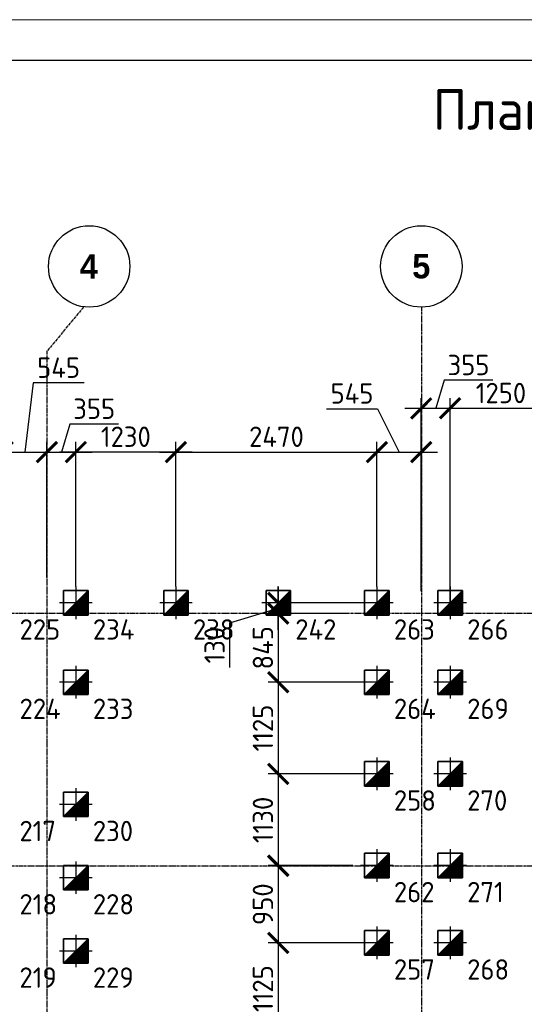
# Model space of a CAD drawing. Header units: millimetres. Extents: x -93479 to 1057970, y -66333 to 172656.
# Tile 231 of 256: x 374944 to 381143, y 49015 to 61105. Entities that reach past the tile are written whole.
import ezdxf

# ---------------------------------------------------------------- set-up
doc = ezdxf.new("R2010")
doc.units = ezdxf.units.MM
for name, pattern in [('______5', [1100, 800, -100, 100, -100]), ('DASHDOT', [25.4, 12.7, -6.35, 0, -6.35]), ('осевая', [50.8, 31.75, -6.35, 6.35, -6.35])]:
    doc.linetypes.add(name, pattern=pattern)
for name, color, linetype, lineweight in [('КО_оси', 1, 'DASHDOT', 25), ('КО_осн_тон', 183, 'Continuous', 25), ('КО_фундаменты', 2, 'Continuous', 50), ('Оси', 40, '______5', 18), ('РАЗМЕРЫ', 7, 'Continuous', 9), ('ТОНКИЕ', 7, 'Continuous', 9), ('Узлы', 7, 'Continuous', 0)]:
    doc.layers.add(name, color=color, linetype=linetype, lineweight=lineweight)
doc.layers.add('ТОЛСТЫЕ_ОСНОВНЫЕ', color=6, linetype='Continuous')
doc.styles.add('GOST-2.304_Type-B', font='GOST_Common.ttf')
doc.styles.add('MtXpl_Century Gothic', font='GOTHICB.TTF', dxfattribs={"height": 0.2})
doc.styles.add('ГОСТ', font='GOST_Common.ttf')
doc.dimstyles.new('СПДС', dxfattribs={"dimscale": 100, "dimtxt": 2.5, "dimasz": 2.5, "dimexe": 1.25, "dimexo": 0, "dimtad": 1, "dimdec": 0, "dimtxsty": 'GOST-2.304_Type-B', "dimblk": 'ARCHTICK', "dimcen": 2.5, "dimdle": 2, "dimadec": 0, "dimazin": 2, "dimtfac": 0.75, "dimtdec": 0, "dimtmove": 1, "dimatfit": 3, "dimfxl": 1, "dimtolj": 1, "dimarcsym": 1})

# ---------------------------------------------------------------- blocks, each defined once
blk = doc.blocks.new('*U1948')
at = {"layer": 'ТОЛСТЫЕ_ОСНОВНЫЕ', "color": 7}
blk.add_lwpolyline([(20, 5), (836, 5), (836, 589), (20, 589)], close=True, dxfattribs=at)
at = {"layer": 'ТОНКИЕ', "color": 7}
blk.add_lwpolyline([(0, 0), (841, 0), (841, 594), (0, 594)], close=True, dxfattribs=at)
blk = doc.blocks.new('оси')
at = {"color": 7, "linetype": 'ByBlock', "lineweight": -2}
for centre in [(13983, 651.4), (18063, 651.4)]:
    blk.add_circle(centre, 500, dxfattribs=at)
at = {"layer": 'Оси', "color": 7, "linetype": 'осевая', "lineweight": 25, "transparency": 33554687}
for p, q in [((13913, 151.4), (13463.5, -390)), ((18063.5, 151.4), (18063.5, -36280.2)), ((13463.5, -390), (13463.5, -35834.5)), ((-11815.1, -3606.9), (53620.6, -3606.9)), ((-11815.1, -6706.9), (53620.6, -6706.9))]:
    blk.add_line(p, q, dxfattribs=at)
at = {"layer": 'Оси', "color": 7, "lineweight": 25, "transparency": 33554687, "style": 'MtXpl_Century Gothic'}
for s, p in [('4', (13867.7, 501.4)), ('5', (17950.8, 505.2))]:
    blk.add_text(s, height=300, dxfattribs=at).set_placement(p)
blk = doc.blocks.new('сваи тип2')
at = {"layer": 'КО_оси', "color": 7, "ltscale": 100}
for p, q in [((-22918, 28209), (-22918, 27809)), ((-22718, 28009), (-23118, 28009))]:
    blk.add_line(p, q, dxfattribs=at)
at = {"layer": 'КО_фундаменты', "color": 7, "lineweight": 35, "ltscale": 100}
for p, q in [((-22768, 28159), (-23068, 28159)), ((-23068, 28159), (-23068, 27859)), ((-22768, 27859), (-22768, 28159)), ((-23068, 27859), (-22768, 27859))]:
    blk.add_line(p, q, dxfattribs=at)
at = {"layer": 'РАЗМЕРЫ', "color": 7}
blk.add_line((-23068, 27859), (-22768, 28159), dxfattribs=at)
at = {"layer": 'РАЗМЕРЫ', "color": 7, "linetype": 'Continuous', "transparency": 33554648}
for points in [[(-22768, 28009), (-22918, 28009), (-22768, 28159)], [(-22918, 27859), (-23068, 27859), (-22918, 28009)], [(-22918, 27859), (-22918, 28009), (-22768, 27859)], [(-22768, 27859), (-22918, 28009), (-22768, 28009)]]:
    blk.add_solid(points, dxfattribs=at)
blk = doc.blocks.new('_ArchTick')
at = {"color": 0, "linetype": 'ByBlock', "const_width": 0.15}
blk.add_lwpolyline([(-0.5, -0.5), (0.5, 0.5)], dxfattribs=at)
blk = doc.blocks.new('*D346')
at = {"layer": 'DEFPOINTS', "color": 0, "ltscale": 100, "transparency": 16777216}
for p in [(380231, 56333), (379876, 54087), (380231, 53945)]:
    blk.add_point(p, dxfattribs=at)
at = {"layer": 'РАЗМЕРЫ', "color": 0, "lineweight": -2, "transparency": 16777216}
for p, q in [((380157, 56677), (380054, 56333)), ((380757, 56677), (380157, 56677)), ((379876, 54087), (379876, 56458)), ((380231, 53945), (380231, 56458)), ((379676, 56333), (380431, 56333))]:
    blk.add_line(p, q, dxfattribs=at)
at = {"layer": 'РАЗМЕРЫ', "color": 0, "lineweight": -2, "ltscale": 100, "transparency": 16777216, "xscale": 250, "yscale": 250, "zscale": 250, "rotation": 180}
blk.add_blockref('_ArchTick', (379876, 56333), dxfattribs=at)
at = {"layer": 'РАЗМЕРЫ', "color": 0, "lineweight": -2, "ltscale": 100, "transparency": 16777216, "xscale": 250, "yscale": 250, "zscale": 250}
blk.add_blockref('_ArchTick', (380231, 56333), dxfattribs=at)
at = {"layer": 'РАЗМЕРЫ', "color": 0, "ltscale": 100, "transparency": 16777216, "insert": (380457, 56865), "char_height": 250, "attachment_point": 5, "style": 'GOST-2.304_Type-B'}
blk.add_mtext('\\A1;355', dxfattribs=at)
blk = doc.blocks.new('*D347')
at = {"layer": 'DEFPOINTS', "color": 0, "ltscale": 100, "transparency": 16777216}
for p in [(381481, 56333), (380231, 53945), (381481, 53945)]:
    blk.add_point(p, dxfattribs=at)
at = {"layer": 'РАЗМЕРЫ', "color": 0, "lineweight": -2, "transparency": 16777216}
for p, q in [((380231, 53945), (380231, 56458)), ((381481, 53945), (381481, 56458)), ((380031, 56333), (381681, 56333))]:
    blk.add_line(p, q, dxfattribs=at)
at = {"layer": 'РАЗМЕРЫ', "color": 0, "lineweight": -2, "ltscale": 100, "transparency": 16777216, "xscale": 250, "yscale": 250, "zscale": 250, "rotation": 180}
blk.add_blockref('_ArchTick', (380231, 56333), dxfattribs=at)
at = {"layer": 'РАЗМЕРЫ', "color": 0, "lineweight": -2, "ltscale": 100, "transparency": 16777216, "xscale": 250, "yscale": 250, "zscale": 250}
blk.add_blockref('_ArchTick', (381481, 56333), dxfattribs=at)
at = {"layer": 'РАЗМЕРЫ', "color": 0, "ltscale": 100, "transparency": 16777216, "insert": (380856, 56521), "char_height": 250, "attachment_point": 5, "style": 'GOST-2.304_Type-B'}
blk.add_mtext('\\A1;1250', dxfattribs=at)
blk = doc.blocks.new('*D146')
at = {"layer": 'DEFPOINTS', "color": 0, "ltscale": 100, "transparency": 16777216}
for p in [(375278, 55796), (375278, 54254), (374733, 54145)]:
    blk.add_point(p, dxfattribs=at)
at = {"layer": 'РАЗМЕРЫ', "color": 0, "lineweight": -2, "transparency": 16777216}
for p, q in [((375109, 56645), (375006, 55796)), ((375734, 56645), (375109, 56645)), ((374733, 54145), (374733, 55921)), ((375278, 54254), (375278, 55921)), ((374533, 55796), (375478, 55796))]:
    blk.add_line(p, q, dxfattribs=at)
at = {"layer": 'РАЗМЕРЫ', "color": 0, "lineweight": -2, "ltscale": 100, "transparency": 16777216, "xscale": 250, "yscale": 250, "zscale": 250, "rotation": 180}
blk.add_blockref('_ArchTick', (374733, 55796), dxfattribs=at)
at = {"layer": 'РАЗМЕРЫ', "color": 0, "lineweight": -2, "ltscale": 100, "transparency": 16777216, "xscale": 250, "yscale": 250, "zscale": 250}
blk.add_blockref('_ArchTick', (375278, 55796), dxfattribs=at)
at = {"layer": 'РАЗМЕРЫ', "color": 0, "ltscale": 100, "transparency": 16777216, "insert": (375422, 56832), "char_height": 250, "attachment_point": 5, "style": 'GOST-2.304_Type-B'}
blk.add_mtext('\\A1;545', dxfattribs=at)
blk = doc.blocks.new('*D147')
at = {"layer": 'DEFPOINTS', "color": 0, "ltscale": 100, "transparency": 16777216}
for p in [(375633, 55796), (375278, 54254), (375633, 54145)]:
    blk.add_point(p, dxfattribs=at)
at = {"layer": 'РАЗМЕРЫ', "color": 0, "lineweight": -2, "transparency": 16777216}
for p, q in [((375559, 56140), (375456, 55796)), ((376159, 56140), (375559, 56140)), ((375278, 54254), (375278, 55921)), ((375633, 54145), (375633, 55921)), ((375078, 55796), (375833, 55796))]:
    blk.add_line(p, q, dxfattribs=at)
at = {"layer": 'РАЗМЕРЫ', "color": 0, "lineweight": -2, "ltscale": 100, "transparency": 16777216, "xscale": 250, "yscale": 250, "zscale": 250, "rotation": 180}
blk.add_blockref('_ArchTick', (375278, 55796), dxfattribs=at)
at = {"layer": 'РАЗМЕРЫ', "color": 0, "lineweight": -2, "ltscale": 100, "transparency": 16777216, "xscale": 250, "yscale": 250, "zscale": 250}
blk.add_blockref('_ArchTick', (375633, 55796), dxfattribs=at)
at = {"layer": 'РАЗМЕРЫ', "color": 0, "ltscale": 100, "transparency": 16777216, "insert": (375859, 56328), "char_height": 250, "attachment_point": 5, "style": 'GOST-2.304_Type-B'}
blk.add_mtext('\\A1;355', dxfattribs=at)
blk = doc.blocks.new('*D148')
at = {"layer": 'DEFPOINTS', "color": 0, "ltscale": 100, "transparency": 16777216}
for p in [(379333, 55796), (376863, 54145), (379333, 54145)]:
    blk.add_point(p, dxfattribs=at)
at = {"layer": 'РАЗМЕРЫ', "color": 0, "lineweight": -2, "transparency": 16777216}
for p, q in [((376863, 54145), (376863, 55921)), ((379333, 54145), (379333, 55921)), ((376663, 55796), (379533, 55796))]:
    blk.add_line(p, q, dxfattribs=at)
at = {"layer": 'РАЗМЕРЫ', "color": 0, "lineweight": -2, "ltscale": 100, "transparency": 16777216, "xscale": 250, "yscale": 250, "zscale": 250, "rotation": 180}
blk.add_blockref('_ArchTick', (376863, 55796), dxfattribs=at)
at = {"layer": 'РАЗМЕРЫ', "color": 0, "lineweight": -2, "ltscale": 100, "transparency": 16777216, "xscale": 250, "yscale": 250, "zscale": 250}
blk.add_blockref('_ArchTick', (379333, 55796), dxfattribs=at)
at = {"layer": 'РАЗМЕРЫ', "color": 0, "ltscale": 100, "transparency": 16777216, "insert": (378098, 55984), "char_height": 250, "attachment_point": 5, "style": 'GOST-2.304_Type-B'}
blk.add_mtext('\\A1;2470', dxfattribs=at)
blk = doc.blocks.new('*D149')
at = {"layer": 'DEFPOINTS', "color": 0, "ltscale": 100, "transparency": 16777216}
for p in [(379878, 55796), (379878, 54300), (379333, 54145)]:
    blk.add_point(p, dxfattribs=at)
at = {"layer": 'РАЗМЕРЫ', "color": 0, "lineweight": -2, "transparency": 16777216}
for p, q in [((378713, 56328), (379338, 56328)), ((379338, 56328), (379606, 55796)), ((379333, 54145), (379333, 55921)), ((379878, 54300), (379878, 55921)), ((379133, 55796), (380078, 55796))]:
    blk.add_line(p, q, dxfattribs=at)
at = {"layer": 'РАЗМЕРЫ', "color": 0, "lineweight": -2, "ltscale": 100, "transparency": 16777216, "xscale": 250, "yscale": 250, "zscale": 250, "rotation": 180}
blk.add_blockref('_ArchTick', (379333, 55796), dxfattribs=at)
at = {"layer": 'РАЗМЕРЫ', "color": 0, "lineweight": -2, "ltscale": 100, "transparency": 16777216, "xscale": 250, "yscale": 250, "zscale": 250}
blk.add_blockref('_ArchTick', (379878, 55796), dxfattribs=at)
at = {"layer": 'РАЗМЕРЫ', "color": 0, "ltscale": 100, "transparency": 16777216, "insert": (379026, 56515), "char_height": 250, "attachment_point": 5, "style": 'GOST-2.304_Type-B'}
blk.add_mtext('\\A1;545', dxfattribs=at)
blk = doc.blocks.new('*D241')
at = {"layer": 'DEFPOINTS', "color": 0, "ltscale": 100, "transparency": 16777216}
for p in [(378120, 53945), (379131, 53945), (378934, 53814)]:
    blk.add_point(p, dxfattribs=at)
at = {"layer": 'РАЗМЕРЫ', "color": 0, "lineweight": -2, "transparency": 16777216}
for p, q in [((378120, 53614), (378120, 54145)), ((379131, 53945), (377995, 53945)), ((377526, 53701), (378120, 53879)), ((378934, 53814), (377995, 53814)), ((377526, 53151), (377526, 53701))]:
    blk.add_line(p, q, dxfattribs=at)
at = {"layer": 'РАЗМЕРЫ', "color": 0, "lineweight": -2, "ltscale": 100, "transparency": 16777216, "xscale": 250, "yscale": 250, "zscale": 250}
for p, rotation in [((378120, 53945), 90), ((378120, 53814), 270)]:
    blk.add_blockref('_ArchTick', p, dxfattribs=dict(at, rotation=rotation))
at = {"layer": 'РАЗМЕРЫ', "color": 0, "ltscale": 100, "transparency": 16777216, "insert": (377338, 53426), "char_height": 250, "attachment_point": 5, "rotation": 90, "style": 'GOST-2.304_Type-B'}
blk.add_mtext('\\A1;130', dxfattribs=at)
blk = doc.blocks.new('*D242')
at = {"layer": 'DEFPOINTS', "color": 0, "ltscale": 100, "transparency": 16777216}
for p in [(378934, 53814), (378120, 52970), (379131, 52970)]:
    blk.add_point(p, dxfattribs=at)
at = {"layer": 'РАЗМЕРЫ', "color": 0, "lineweight": -2, "transparency": 16777216}
for p, q in [((378120, 54014), (378120, 52770)), ((378934, 53814), (377995, 53814)), ((379131, 52970), (377995, 52970))]:
    blk.add_line(p, q, dxfattribs=at)
at = {"layer": 'РАЗМЕРЫ', "color": 0, "lineweight": -2, "ltscale": 100, "transparency": 16777216, "xscale": 250, "yscale": 250, "zscale": 250}
for p, rotation in [((378120, 53814), 90), ((378120, 52970), 270)]:
    blk.add_blockref('_ArchTick', p, dxfattribs=dict(at, rotation=rotation))
at = {"layer": 'РАЗМЕРЫ', "color": 0, "ltscale": 100, "transparency": 16777216, "insert": (377932, 53392), "char_height": 250, "attachment_point": 5, "rotation": 90, "style": 'GOST-2.304_Type-B'}
blk.add_mtext('\\A1;845', dxfattribs=at)
blk = doc.blocks.new('*D243')
at = {"layer": 'DEFPOINTS', "color": 0, "ltscale": 100, "transparency": 16777216}
for p in [(379131, 52970), (378120, 51845), (379131, 51845)]:
    blk.add_point(p, dxfattribs=at)
at = {"layer": 'РАЗМЕРЫ', "color": 0, "lineweight": -2, "transparency": 16777216}
for p, q in [((378120, 53170), (378120, 51645)), ((379131, 52970), (377995, 52970)), ((379131, 51845), (377995, 51845))]:
    blk.add_line(p, q, dxfattribs=at)
at = {"layer": 'РАЗМЕРЫ', "color": 0, "lineweight": -2, "ltscale": 100, "transparency": 16777216, "xscale": 250, "yscale": 250, "zscale": 250}
for p, rotation in [((378120, 52970), 90), ((378120, 51845), 270)]:
    blk.add_blockref('_ArchTick', p, dxfattribs=dict(at, rotation=rotation))
at = {"layer": 'РАЗМЕРЫ', "color": 0, "ltscale": 100, "transparency": 16777216, "insert": (377932, 52407), "char_height": 250, "attachment_point": 5, "rotation": 90, "style": 'GOST-2.304_Type-B'}
blk.add_mtext('\\A1;1125', dxfattribs=at)
blk = doc.blocks.new('*D244')
at = {"layer": 'DEFPOINTS', "color": 0, "ltscale": 100, "transparency": 16777216}
for p in [(379131, 51845), (378120, 50714), (379037, 50714)]:
    blk.add_point(p, dxfattribs=at)
at = {"layer": 'РАЗМЕРЫ', "color": 0, "lineweight": -2, "transparency": 16777216}
for p, q in [((378120, 52045), (378120, 50514)), ((379131, 51845), (377995, 51845)), ((379037, 50714), (377995, 50714))]:
    blk.add_line(p, q, dxfattribs=at)
at = {"layer": 'РАЗМЕРЫ', "color": 0, "lineweight": -2, "ltscale": 100, "transparency": 16777216, "xscale": 250, "yscale": 250, "zscale": 250}
for p, rotation in [((378120, 51845), 90), ((378120, 50714), 270)]:
    blk.add_blockref('_ArchTick', p, dxfattribs=dict(at, rotation=rotation))
at = {"layer": 'РАЗМЕРЫ', "color": 0, "ltscale": 100, "transparency": 16777216, "insert": (377932, 51279), "char_height": 250, "attachment_point": 5, "rotation": 90, "style": 'GOST-2.304_Type-B'}
blk.add_mtext('\\A1;1130', dxfattribs=at)
blk = doc.blocks.new('*D245')
at = {"layer": 'DEFPOINTS', "color": 0, "ltscale": 100, "transparency": 16777216}
for p in [(379036, 50719), (378120, 49770), (379131, 49770)]:
    blk.add_point(p, dxfattribs=at)
at = {"layer": 'РАЗМЕРЫ', "color": 0, "lineweight": -2, "transparency": 16777216}
for p, q in [((378120, 50919), (378120, 49570)), ((379036, 50719), (377995, 50719)), ((379131, 49770), (377995, 49770))]:
    blk.add_line(p, q, dxfattribs=at)
at = {"layer": 'РАЗМЕРЫ', "color": 0, "lineweight": -2, "ltscale": 100, "transparency": 16777216, "xscale": 250, "yscale": 250, "zscale": 250}
for p, rotation in [((378120, 50719), 90), ((378120, 49770), 270)]:
    blk.add_blockref('_ArchTick', p, dxfattribs=dict(at, rotation=rotation))
at = {"layer": 'РАЗМЕРЫ', "color": 0, "ltscale": 100, "transparency": 16777216, "insert": (377932, 50244), "char_height": 250, "attachment_point": 5, "rotation": 90, "style": 'GOST-2.304_Type-B'}
blk.add_mtext('\\A1;950', dxfattribs=at)
blk = doc.blocks.new('*D246')
at = {"layer": 'DEFPOINTS', "color": 0, "ltscale": 100, "transparency": 16777216}
for p in [(379131, 49770), (378120, 48645), (379131, 48645)]:
    blk.add_point(p, dxfattribs=at)
at = {"layer": 'РАЗМЕРЫ', "color": 0, "lineweight": -2, "transparency": 16777216}
for p, q in [((378120, 49970), (378120, 48445)), ((379131, 49770), (377995, 49770)), ((379131, 48645), (377995, 48645))]:
    blk.add_line(p, q, dxfattribs=at)
at = {"layer": 'РАЗМЕРЫ', "color": 0, "lineweight": -2, "ltscale": 100, "transparency": 16777216, "xscale": 250, "yscale": 250, "zscale": 250}
for p, rotation in [((378120, 49770), 90), ((378120, 48645), 270)]:
    blk.add_blockref('_ArchTick', p, dxfattribs=dict(at, rotation=rotation))
at = {"layer": 'РАЗМЕРЫ', "color": 0, "ltscale": 100, "transparency": 16777216, "insert": (377932, 49207), "char_height": 250, "attachment_point": 5, "rotation": 90, "style": 'GOST-2.304_Type-B'}
blk.add_mtext('\\A1;1125', dxfattribs=at)
blk = doc.blocks.new('*D487')
at = {"layer": 'DEFPOINTS', "color": 0, "ltscale": 100, "transparency": 16777216}
for p in [(375633, 55796), (375633, 55221), (376863, 54145)]:
    blk.add_point(p, dxfattribs=at)
at = {"layer": 'РАЗМЕРЫ', "color": 0, "lineweight": -2, "transparency": 16777216}
for p, q in [((375633, 55221), (375633, 55921)), ((376863, 54145), (376863, 55921)), ((377063, 55796), (375433, 55796))]:
    blk.add_line(p, q, dxfattribs=at)
at = {"layer": 'РАЗМЕРЫ', "color": 0, "lineweight": -2, "ltscale": 100, "transparency": 16777216, "xscale": 250, "yscale": 250, "zscale": 250, "rotation": 180}
blk.add_blockref('_ArchTick', (375633, 55796), dxfattribs=at)
at = {"layer": 'РАЗМЕРЫ', "color": 0, "lineweight": -2, "ltscale": 100, "transparency": 16777216, "xscale": 250, "yscale": 250, "zscale": 250}
blk.add_blockref('_ArchTick', (376863, 55796), dxfattribs=at)
at = {"layer": 'РАЗМЕРЫ', "color": 0, "ltscale": 100, "transparency": 16777216, "insert": (376248, 55984), "char_height": 250, "attachment_point": 5, "style": 'GOST-2.304_Type-B'}
blk.add_mtext('\\A1;1230', dxfattribs=at)

msp = doc.modelspace()

# ---------------------------------------------------------------- block references
at = {"xscale": 100, "yscale": 100, "zscale": 100}
msp.add_blockref('*U1948', (340557.7, 1704.9), dxfattribs=at)
at = {"color": 7}
msp.add_blockref('оси', (361814.4, 57423.2), dxfattribs=at)
at = {"layer": 'РАЗМЕРЫ', "color": 7}
for p in [(398551.5, 25935.4), (399781.5, 25935.4), (401037.8, 25935.4), (402249.5, 25935.4, -3100), (403149.5, 25935.4, -3100), (398551.5, 24960.4), (402249.5, 24960.4, -3100), (403149.5, 24960.4, -3100), (402249.5, 23835.4, -3100), (403149.5, 23835.4, -3100), (398551.5, 23460.4), (402249.5, 22710.4, -3100), (403149.5, 22710.4, -3100), (398551.5, 22560.4), (402249.5, 21760.4, -3100), (403149.5, 21760.4, -3100), (398551.5, 21660.4)]:
    msp.add_blockref('сваи тип2', p, dxfattribs=at)

# ---------------------------------------------------------------- texts
at = {"layer": 'КО_осн_тон', "color": 7, "style": 'ГОСТ'}
for s, p in [('225', (374942.6, 53493, -3100)), ('234', (375842.6, 53493)), ('238', (377072.6, 53493)), ('242', (378328.9, 53493)), ('263', (379540.6, 53493, -3100)), ('266', (380440.6, 53493, -3100)), ('224', (374942.6, 52518, -3100)), ('233', (375842.6, 52518)), ('264', (379540.6, 52518, -3100)), ('269', (380440.6, 52518, -3100)), ('258', (379540.6, 51393, -3100)), ('270', (380440.6, 51393, -3100)), ('217', (374940.6, 51018, -3100)), ('230', (375842.6, 51018)), ('262', (379540.6, 50268, -3100)), ('271', (380440.6, 50268, -3100)), ('218', (374940.6, 50118, -3100)), ('228', (375842.6, 50118)), ('257', (379540.6, 49318, -3100)), ('268', (380440.6, 49318, -3100)), ('219', (374940.6, 49218, -3100)), ('229', (375842.6, 49218))]:
    msp.add_text(s, height=250, dxfattribs=at).set_placement(p)
at = {"layer": 'Узлы', "color": 7, "linetype": 'Continuous', "lineweight": 0, "style": 'GOST-2.304_Type-B'}
msp.add_text('План свайного поля', height=500, dxfattribs=at).set_placement((380018, 59752))

# ---------------------------------------------------------------- dimensions: what is measured, and where the dimension line sits
at = {"layer": 'РАЗМЕРЫ', "color": 7}
for base, p1, p2, picture, middle in [((375277.9361, 55796.3359), (374733.3612, 54144.5775, -3100), (375277.9361, 54254.0038), '*D146', (375171.2736, 56644.7108)), ((379877.9361, 55796.3359), (379333.3627, 54144.5775, -3100), (379877.9361, 54300.0397), '*D149', (379275.7872, 56327.5859))]:
    dim = msp.add_linear_dim(base=base, p1=p1, p2=p2, dimstyle='СПДС', dxfattribs=at)
    dim.commit()
    dim.dimension.update_dxf_attribs({"geometry": picture, "text_midpoint": middle, "dimtype": 160})
for base, p1, p2, picture, middle in [((380231.4, 56333.3), (379876.1, 54087), (380231.4, 53944.6, -3100), '*D346', (380219.4, 56864.8)), ((381481.4, 56333.3), (380231.4, 53944.6, -3100), (381481.4, 53944.6, -3100), '*D347', (380856.4, 56520.9)), ((375633.3612, 55796.3359), (375277.9361, 54254.0038), (375633.3612, 54144.5775), '*D147', (375621.3113, 56327.8362)), ((375633.4, 55796.3), (376863.4, 54144.6), (375633.4, 55221.4), '*D487', (376248.4, 55984)), ((379333.4, 55796.3), (376863.4, 54144.6), (379333.4, 54144.6, -3100), '*D148', (378098.4, 55984.2))]:
    dim = msp.add_linear_dim(base=base, p1=p1, p2=p2, dimstyle='СПДС', dxfattribs=at)
    dim.commit()
    dim.dimension.update_dxf_attribs({"geometry": picture, "text_midpoint": middle})
for base, p1, p2, picture, middle in [((378119.7, 53944.6), (378934, 53814.3), (379131.4, 53944.6, -3100), '*D241', (377337.9, 53638.7)), ((378119.7, 52969.6), (378934, 53814.3), (379131.4, 52969.6, -3100), '*D242', (377932.1, 53391.9)), ((378119.7, 51844.6), (379131.4, 52969.6, -3100), (379131.4, 51844.6, -3100), '*D243', (377932.1, 52407.1)), ((378119.7, 50714.3), (379131.4, 51844.6, -3100), (379036.8, 50714.3), '*D244', (377932.1, 51279.5)), ((378119.7, 49769.6), (379036.1, 50719.3), (379131.4, 49769.6, -3100), '*D245', (377932.1, 50244.4)), ((378119.7, 48644.6), (379131.4, 49769.6, -3100), (379131.4, 48644.6, -3100), '*D246', (377932.1, 49207.1))]:
    dim = msp.add_linear_dim(base=base, p1=p1, p2=p2, angle=90, dimstyle='СПДС', dxfattribs=at)
    dim.commit()
    dim.dimension.update_dxf_attribs({"geometry": picture, "text_midpoint": middle})

doc.saveas('drawing.dxf')
